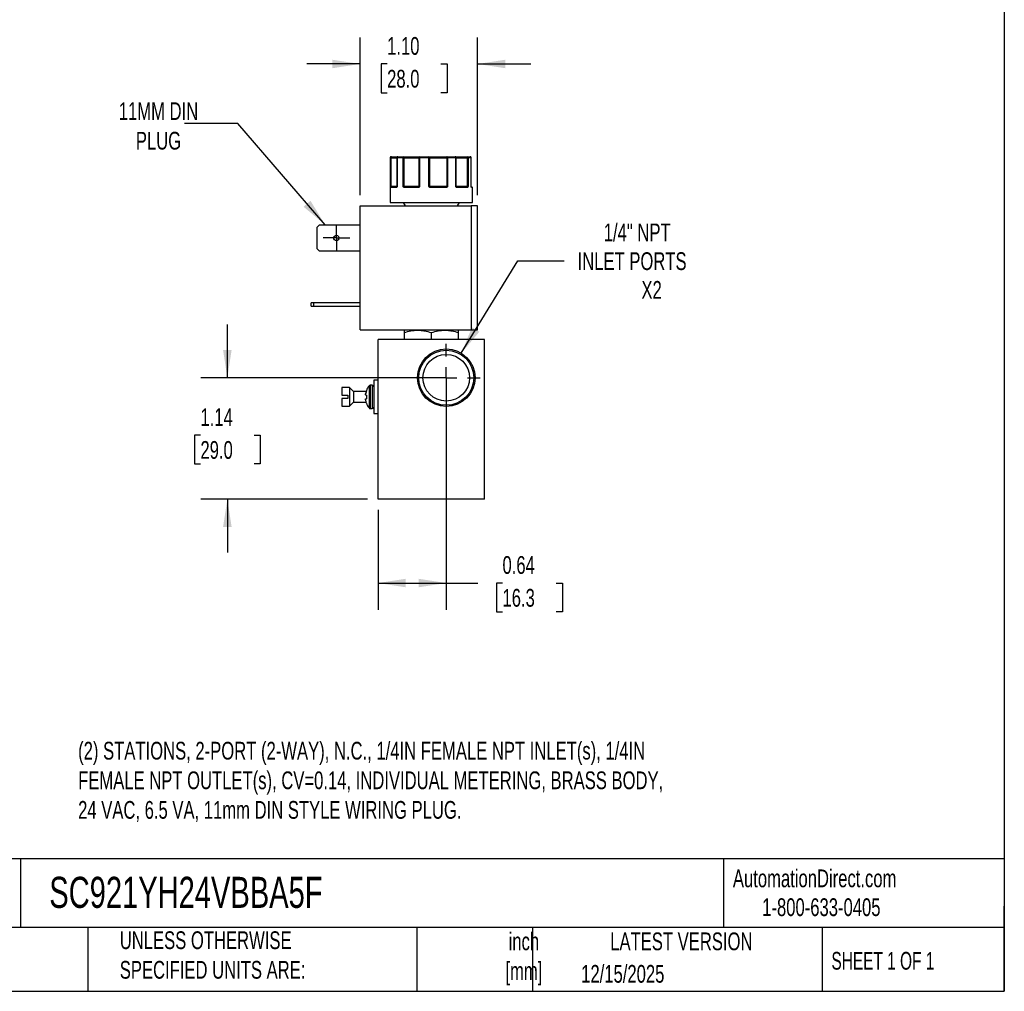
# Model space of a CAD drawing. Header units: inches. Extents: x 0.5 to 22.9, y 0.5 to 16.5.
# Tile 13 of 18: x 12.3 to 21.5, y 0.5 to 9.6. Entities that reach past the tile are written whole.
import ezdxf

# ---------------------------------------------------------------- set-up
doc = ezdxf.new("R2010")
doc.units = ezdxf.units.IN
doc.header["$LTSCALE"] = 2
doc.header["$MEASUREMENT"] = 0
doc.linetypes.add('SLD-Center', pattern=[0.75, 0.6, -0.05, 0.05, -0.05])
doc.linetypes.add('SLD-Solid', pattern=[0])
doc.layers.add('CENTER', color=40, linetype='SLD-Center')
doc.layers.add('DIMENSIONS', color=140, linetype='SLD-Solid', lineweight=25)
doc.layers.add('TEXT', color=140, linetype='SLD-Solid', lineweight=25)
doc.styles.add('SLDTEXTSTYLE0', font='TXT', dxfattribs={"width": 0.7})
doc.styles.add('SLDTEXTSTYLE1', font='TXT', dxfattribs={"width": 0.65})
doc.dimstyles.new('SLDDIMSTYLE2', dxfattribs={"dimtxt": 0.169922, "dimasz": 0.26, "dimexe": 0, "dimexo": 0.0625, "dimgap": 0.04248, "dimtad": 0, "dimtih": 1, "dimtoh": 1, "dimrnd": 1e-09, "dimzin": 4, "dimdsep": 46, "dimtxsty": 'SLDTEXTSTYLE0', "dimsah": 1, "dimcen": 0.09, "dimadec": 0, "dimazin": 1, "dimtfac": 1, "dimtmove": 0, "dimatfit": 0, "dimfxl": 0, "dimfrac": 2, "dimtolj": 1, "dimtzin": 12, "dimarcsym": 0})
doc.dimstyles.new('SLDDIMSTYLE3', dxfattribs={"dimtxt": 0.169922, "dimasz": 0.26, "dimexe": 0, "dimexo": 0.0625, "dimgap": 0.04248, "dimtad": 0, "dimtih": 1, "dimtoh": 1, "dimrnd": 1e-09, "dimdsep": 46, "dimtxsty": 'SLDTEXTSTYLE0', "dimsah": 1, "dimcen": 0.09, "dimadec": 0, "dimazin": 2, "dimtfac": 1, "dimtofl": 0, "dimtmove": 0, "dimatfit": 3, "dimfxl": 0, "dimfrac": 2, "dimtolj": 1, "dimtzin": 12, "dimarcsym": 0})
doc.dimstyles.new('SLDDIMSTYLE4', dxfattribs={"dimtxt": 0.169922, "dimasz": 0.26, "dimexe": 0, "dimexo": 0.0625, "dimgap": 0.04248, "dimtad": 0, "dimtih": 1, "dimtoh": 1, "dimrnd": 1e-09, "dimzin": 12, "dimdsep": 46, "dimtxsty": 'SLDTEXTSTYLE0', "dimsah": 1, "dimcen": 0.09, "dimadec": 0, "dimazin": 3, "dimtfac": 1, "dimtmove": 0, "dimatfit": 0, "dimfxl": 0, "dimfrac": 2, "dimtolj": 1, "dimtzin": 12, "dimarcsym": 0})
doc.dimstyles.new('SLDDIMSTYLE5', dxfattribs={"dimtxt": 0.169922, "dimasz": 0.26, "dimexe": 0, "dimexo": 0.0625, "dimgap": 0.04248, "dimtad": 0, "dimtih": 1, "dimtoh": 1, "dimrnd": 1e-09, "dimzin": 12, "dimdsep": 46, "dimtxsty": 'SLDTEXTSTYLE0', "dimsah": 1, "dimcen": 0, "dimadec": 0, "dimazin": 3, "dimtfac": 1, "dimtofl": 0, "dimtmove": 0, "dimatfit": 3, "dimfxl": 0, "dimfrac": 2, "dimtolj": 1, "dimtzin": 12, "dimarcsym": 0})
doc.dimstyles.new('SLDDIMSTYLE6', dxfattribs={"dimtxt": 0.18, "dimasz": 0.26, "dimexe": 0, "dimexo": 0.0625, "dimgap": 0, "dimtad": 0, "dimtih": 1, "dimtoh": 1, "dimdec": 0, "dimrnd": 1e-09, "dimzin": 0, "dimdsep": 46, "dimtxsty": 'Standard', "dimsah": 1, "dimcen": 0.09, "dimadec": 0, "dimazin": 0, "dimtfac": 0.26, "dimtdec": 0, "dimtofl": 0, "dimtmove": 0, "dimatfit": 3, "dimfxl": 0, "dimfrac": 2, "dimtolj": 1, "dimtzin": 0, "dimarcsym": 0})

# ---------------------------------------------------------------- blocks, each defined once
blk = doc.blocks.new('_D_8')
at = {"layer": 'DIMENSIONS'}
for p, q in [((16.2619, 6.1603), (16.2619, 4.0829)), ((15.6219, 5.0203), (15.6219, 4.0829)), ((15.6219, 4.3329), (16.2619, 4.3329)), ((16.2619, 4.3329), (16.5594, 4.3329)), ((16.7897, 4.3329), (16.7326, 4.3329)), ((16.7326, 4.3329), (16.7326, 4.0628)), ((17.2946, 4.3329), (17.3517, 4.3329)), ((17.3517, 4.3329), (17.3517, 4.0628)), ((16.7326, 4.0628), (16.7897, 4.0628)), ((17.3517, 4.0628), (17.2946, 4.0628))]:
    blk.add_line(p, q, dxfattribs=at)
for points in [[(15.6219, 4.3329), (15.8819, 4.2929), (15.8819, 4.3729)], [(16.2619, 4.3329), (16.0019, 4.3729), (16.0019, 4.2929)]]:
    blk.add_solid(points, dxfattribs=at)
at = {"layer": 'DIMENSIONS', "char_height": 0.16667, "attachment_point": 1, "style": 'SLDTEXTSTYLE0'}
for s, insert in [('0.64', (16.7897, 4.5858)), ('16.3', (16.7897, 4.2777))]:
    blk.add_mtext(s, dxfattribs=dict(at, insert=insert))
blk = doc.blocks.new('_D_9')
at = {"layer": 'DIMENSIONS'}
for p, q in [((14.2072, 6.2603), (14.2072, 6.7603)), ((16.1619, 6.2603), (13.9572, 6.2603)), ((13.9547, 5.721), (13.8976, 5.721)), ((13.8976, 5.721), (13.8976, 5.4509)), ((14.4596, 5.721), (14.5167, 5.721)), ((14.5167, 5.721), (14.5167, 5.4509)), ((13.8976, 5.4509), (13.9547, 5.4509)), ((14.5167, 5.4509), (14.4596, 5.4509)), ((15.5219, 5.1203), (13.9572, 5.1203)), ((14.2072, 5.1203), (14.2072, 4.6203))]:
    blk.add_line(p, q, dxfattribs=at)
for points in [[(14.2072, 6.2603), (14.2472, 6.5203), (14.1672, 6.5203)], [(14.2072, 5.1203), (14.1672, 4.8603), (14.2472, 4.8603)]]:
    blk.add_solid(points, dxfattribs=at)
at = {"layer": 'DIMENSIONS', "char_height": 0.16667, "attachment_point": 1, "style": 'SLDTEXTSTYLE0'}
for s, insert in [('1.14', (13.9547, 5.9739)), ('29.0', (13.9547, 5.6658))]:
    blk.add_mtext(s, dxfattribs=dict(at, insert=insert))
blk = doc.blocks.new('_D_10')
at = {"layer": 'DIMENSIONS'}
for p, q in [((16.4025, 6.4906), (16.9323, 7.3585)), ((16.9323, 7.3585), (17.3698, 7.3585))]:
    blk.add_line(p, q, dxfattribs=at)
blk.add_solid([(16.4025, 6.4906), (16.5721, 6.6917), (16.5038, 6.7334)], dxfattribs=at)
at = {"layer": 'DIMENSIONS', "attachment_point": 1, "style": 'SLDTEXTSTYLE0'}
for s, insert, char_height in [('1/4" NPT', (17.7404, 7.7084), 0.16667), ('INLET PORTS', (17.4948, 7.4383), 0.166667), ('X2', (18.0941, 7.1683), 0.16667)]:
    blk.add_mtext(s, dxfattribs=dict(at, insert=insert, char_height=char_height))
blk = doc.blocks.new('_D_11')
at = {"layer": 'DIMENSIONS'}
for p, q in [((15.4526, 7.9757), (15.4526, 9.456)), ((16.5566, 7.9757), (16.5566, 9.456)), ((15.4526, 9.206), (14.9526, 9.206)), ((15.707, 9.206), (15.6499, 9.206)), ((15.6499, 9.206), (15.6499, 8.9359)), ((16.2119, 9.206), (16.269, 9.206)), ((16.269, 9.206), (16.269, 8.9359)), ((16.5566, 9.206), (17.0566, 9.206)), ((15.6499, 8.9359), (15.707, 8.9359)), ((16.269, 8.9359), (16.2119, 8.9359))]:
    blk.add_line(p, q, dxfattribs=at)
for points in [[(15.4526, 9.206), (15.1926, 9.246), (15.1926, 9.166)], [(16.5566, 9.206), (16.8166, 9.166), (16.8166, 9.246)]]:
    blk.add_solid(points, dxfattribs=at)
at = {"layer": 'DIMENSIONS', "char_height": 0.16667, "attachment_point": 1, "style": 'SLDTEXTSTYLE0'}
for s, insert in [('1.10', (15.707, 9.4589)), ('28.0', (15.707, 9.1508))]:
    blk.add_mtext(s, dxfattribs=dict(at, insert=insert))
blk = doc.blocks.new('SW_CENTERMARKSYMBOL_6')
at = {"layer": 'CENTER', "color": 0}
for p, q in [((0, 0.1), (0, 0.125)), ((0, 0), (0, 0.1)), ((-0.1, 0), (-0.125, 0)), ((0, 0), (-0.1, 0)), ((0, 0), (0, -0.1)), ((0, 0), (0.1, 0)), ((0.1, 0), (0.125, 0)), ((0, -0.1), (0, -0.125))]:
    blk.add_line(p, q, dxfattribs=at)
blk = doc.blocks.new('SW_CENTERMARKSYMBOL_7')
at = {"layer": 'CENTER', "color": 0}
for p, q in [((0, 0.2), (0, 0.319)), ((0, 0), (0, 0.1)), ((-0.2, 0), (-0.319, 0)), ((0, 0), (-0.1, 0)), ((0, 0), (0, -0.1)), ((0, 0), (0.1, 0)), ((0.2, 0), (0.319, 0)), ((0, -0.2), (0, -0.319))]:
    blk.add_line(p, q, dxfattribs=at)

msp = doc.modelspace()

# ---------------------------------------------------------------- linework, layer by layer
for p, q in [((15.7369, 8.3257), (15.7369, 7.9057)), ((15.7394, 8.3257), (15.7369, 8.3257)), ((15.7394, 8.0557), (15.7394, 8.3257)), ((15.744, 8.3257), (15.7394, 8.3257)), ((15.744, 8.0557), (15.744, 8.3257)), ((15.744, 8.3257), (15.7989, 8.3257)), ((15.7989, 8.3257), (15.7989, 8.0557)), ((15.8006, 8.3257), (15.7989, 8.3257)), ((15.8006, 8.3257), (15.8006, 8.0557)), ((15.8572, 8.3257), (15.8006, 8.3257)), ((15.8572, 8.0557), (15.8572, 8.3257)), ((15.8654, 8.3257), (15.8572, 8.3257)), ((15.8654, 8.3257), (16.0057, 8.3257)), ((15.8654, 8.0557), (15.8654, 8.3257)), ((16.0121, 8.3257), (16.0057, 8.3257)), ((16.0057, 8.3257), (16.0057, 8.0557)), ((16.0121, 8.3257), (16.0121, 8.0557)), ((16.0988, 8.3257), (16.0121, 8.3257)), ((16.0988, 8.0557), (16.0988, 8.3257)), ((16.1068, 8.3257), (16.0988, 8.3257)), ((16.1068, 8.0557), (16.1068, 8.3257)), ((16.1068, 8.3257), (16.2663, 8.3257)), ((16.2663, 8.3257), (16.2663, 8.0557)), ((16.275, 8.3257), (16.2663, 8.3257)), ((16.275, 8.3257), (16.275, 8.0557)), ((16.3512, 8.3257), (16.275, 8.3257)), ((16.3512, 8.0557), (16.3512, 8.3257)), ((16.3552, 8.3257), (16.3512, 8.3257)), ((16.3552, 8.0557), (16.3552, 8.3257)), ((16.3552, 8.3257), (16.4594, 8.3257)), ((16.4594, 8.3257), (16.4594, 8.0557)), ((16.4662, 8.3257), (16.4594, 8.3257)), ((16.4662, 8.3257), (16.4662, 8.0557)), ((16.4963, 8.3257), (16.4662, 8.3257)), ((16.4963, 8.0557), (16.4963, 8.3257)), ((16.4966, 8.3257), (16.4963, 8.3257)), ((16.4966, 8.0557), (16.4966, 8.3257)), ((15.7394, 8.0557), (15.744, 8.0557)), ((15.7921, 8.0457), (15.7415, 8.0457)), ((15.7989, 8.0557), (15.744, 8.0557)), ((15.7971, 8.0511), (15.7964, 8.0507)), ((15.7989, 8.0557), (15.8006, 8.0557)), ((15.8572, 8.0557), (15.8654, 8.0557)), ((16.0057, 8.0557), (15.8654, 8.0557)), ((15.9969, 8.0457), (15.8689, 8.0457)), ((16.0057, 8.0557), (16.0121, 8.0557)), ((16.0988, 8.0557), (16.1068, 8.0557)), ((16.2663, 8.0557), (16.1068, 8.0557)), ((16.2602, 8.0457), (16.1147, 8.0457)), ((16.2663, 8.0557), (16.275, 8.0557)), ((16.3512, 8.0557), (16.3552, 8.0557)), ((16.4594, 8.0557), (16.3552, 8.0557)), ((16.4588, 8.0457), (16.3638, 8.0457)), ((16.4594, 8.0557), (16.4662, 8.0557)), ((16.4965, 8.0549), (16.4963, 8.0557)), ((16.4963, 8.0557), (16.4966, 8.0557)), ((16.5069, 8.0457), (16.4997, 8.0457)), ((16.5069, 7.9057), (16.5069, 8.0457)), ((15.4526, 6.7087), (15.4526, 7.8757)), ((15.4526, 7.8757), (16.4966, 7.8757)), ((15.7369, 7.9057), (16.5069, 7.9057)), ((15.8584, 7.9057), (15.8757, 7.8757)), ((16.368, 7.8757), (16.3854, 7.9057)), ((16.4966, 7.8757), (16.4966, 6.7087)), ((16.5566, 7.8757), (16.4966, 7.8757)), ((16.5566, 6.7087), (16.5566, 7.8757)), ((15.0506, 7.6755), (15.0718, 7.6967)), ((15.0506, 7.4699), (15.0506, 7.6755)), ((15.0718, 7.6967), (15.4526, 7.6967)), ((15.0718, 7.4487), (15.0506, 7.4699)), ((15.4526, 7.4487), (15.0718, 7.4487)), ((14.9946, 6.9337), (14.9946, 6.9647)), ((15.0158, 6.9647), (14.9946, 6.9647)), ((14.9946, 6.9337), (15.0158, 6.9337)), ((15.0158, 6.9647), (15.0158, 6.9337)), ((15.4526, 6.9647), (15.0158, 6.9647)), ((15.0158, 6.9337), (15.4526, 6.9337)), ((15.4526, 6.7087), (16.4966, 6.7087)), ((15.8699, 6.7087), (15.8659, 6.7064)), ((15.8659, 6.6836), (15.8659, 6.6203)), ((16.1219, 6.6203), (16.1219, 6.6836)), ((16.3778, 6.7064), (16.3738, 6.7087)), ((16.3778, 6.6203), (16.3778, 6.6836)), ((16.4966, 6.7087), (16.5566, 6.7087)), ((15.6219, 5.1203), (15.6219, 6.6203)), ((16.6219, 6.6203), (15.6219, 6.6203)), ((16.6219, 5.1203), (16.6219, 6.6203)), ((15.6219, 6.2363), (15.5819, 6.2363)), ((15.5819, 6.2363), (15.5819, 5.9243)), ((15.3544, 6.1678), (15.2819, 6.1678)), ((15.2819, 6.1678), (15.2819, 6.0953)), ((15.3919, 6.1303), (15.3544, 6.1678)), ((15.3544, 6.1678), (15.3544, 5.9928)), ((15.5107, 6.1303), (15.3919, 6.1303)), ((15.3919, 6.1303), (15.3919, 6.0303)), ((15.5127, 6.1399), (15.5127, 6.1375)), ((15.5373, 6.1842), (15.5373, 5.9764)), ((15.5675, 6.1898), (15.5487, 6.1898)), ((15.5487, 6.1898), (15.5487, 5.9708)), ((15.5675, 6.1898), (15.5675, 5.9708)), ((15.2819, 6.0953), (15.3369, 6.0953)), ((15.2819, 6.0653), (15.2819, 5.9928)), ((15.3369, 6.0653), (15.2819, 6.0653)), ((15.3369, 6.0953), (15.3369, 6.0653)), ((15.3544, 5.9928), (15.3919, 6.0303)), ((15.3919, 6.0303), (15.5107, 6.0303)), ((15.5127, 6.0968), (15.5127, 6.0637)), ((15.5127, 6.023), (15.5127, 6.0207)), ((15.2819, 5.9928), (15.3544, 5.9928)), ((15.5487, 5.9708), (15.5675, 5.9708)), ((15.5819, 5.9243), (15.6219, 5.9243)), ((16.6219, 5.1203), (15.6219, 5.1203))]:
    msp.add_line(p, q)
at = {"flags": 128}
for points in [[(15.744, 8.3257), (15.7441, 8.3277), (15.7444, 8.3295), (15.7449, 8.3313), (15.7455, 8.3328), (15.7463, 8.334), (15.7473, 8.3349), (15.7483, 8.3355), (15.7493, 8.3357)], [(16.0149, 8.3357), (16.0144, 8.3355), (16.0138, 8.3349), (16.0134, 8.334), (16.0129, 8.3328), (16.0126, 8.3313), (16.0123, 8.3295), (16.0121, 8.3277), (16.0121, 8.3257)], [(16.271, 8.3357), (16.2701, 8.3355), (16.2692, 8.3349), (16.2684, 8.334), (16.2677, 8.3328), (16.2671, 8.3313), (16.2667, 8.3295), (16.2664, 8.3277), (16.2663, 8.3257)], [(16.271, 8.3357), (16.2718, 8.3355), (16.2725, 8.3349), (16.2732, 8.334), (16.2738, 8.3328), (16.2743, 8.3313), (16.2747, 8.3295), (16.2749, 8.3277), (16.275, 8.3257)], [(16.3512, 8.3257), (16.3511, 8.3277), (16.3508, 8.3295), (16.3502, 8.3313), (16.3495, 8.3328), (16.3486, 8.334), (16.3475, 8.3349), (16.3464, 8.3355), (16.3453, 8.3357)], [(15.8689, 8.0457), (15.869, 8.0467), (15.8692, 8.0476), (15.8695, 8.0485), (15.8699, 8.0492), (15.8704, 8.0499), (15.871, 8.0503), (15.8716, 8.0506), (15.8722, 8.0507)], [(15.9969, 8.0457), (15.997, 8.0467), (15.9971, 8.0476), (15.9972, 8.0485), (15.9974, 8.0492), (15.9977, 8.0499), (15.9979, 8.0503), (15.9982, 8.0506), (15.9986, 8.0507)], [(16.2602, 8.0457), (16.2602, 8.0467), (16.2601, 8.0476), (16.2599, 8.0485), (16.2597, 8.0492), (16.2595, 8.0499), (16.2591, 8.0503), (16.2588, 8.0506), (16.2585, 8.0507)], [(16.3638, 8.0457), (16.3637, 8.0467), (16.3635, 8.0476), (16.3633, 8.0485), (16.3629, 8.0492), (16.3624, 8.0499), (16.3618, 8.0503), (16.3613, 8.0506), (16.3606, 8.0507)], [(16.4977, 8.05), (16.4976, 8.0503), (16.4974, 8.0506)]]:
    msp.add_lwpolyline(points, dxfattribs=at)
for centre, radius in [((15.2306, 7.5727), 0.025), ((16.2619, 6.2603), 0.2699), ((16.2619, 6.2603), 0.2582), ((16.2619, 6.2603), 0.219)]:
    msp.add_circle(centre, radius)
for centre, radius, start, end in [((15.7469, 8.3257), 0.01, 90, 180), ((15.7493, 8.3257), 0.00997, 90.1891, 180.18786), ((15.8089, 8.3257), 0.01, 90, 180), ((15.8098, 8.3265), 0.00929, 95.62075, 184.6883), ((15.8659, 8.327), 0.00889, 102.45409, 188.52671), ((15.8457, 8.3282), 0.0198, 352.88948, 22.35739), ((16.0153, 8.3261), 0.00965, 92.31297, 182.13977), ((16.141, 8.3282), 0.0423, 169.76288, 183.37998), ((16.0979, 8.3268), 0.009, 352.76857, 80.19988), ((16.3452, 8.3257), 0.01, 359.97676, 89.97674), ((16.4461, 8.3281), 0.0135, 349.84758, 34.21964), ((16.4567, 8.3262), 0.00952, 356.9882, 86.63231), ((16.4866, 8.3257), 0.01, 0, 90), ((16.4865, 8.3258), 0.00987, 359.21626, 89.19421), ((15.7446, 8.0479), 0.00451, 107.92872, 170.04749), ((15.7465, 8.0457), 0.00497, 90.35165, 180.34738), ((15.7363, 8.0556), 0.0077, 334.10893, 1.12435), ((15.7967, 8.046), 0.00468, 94.76017, 184.07609), ((15.7998, 8.05), 0.00294, 148.39264, 206.75277), ((15.7939, 8.0557), 0.005, 334.12739, 0), ((15.8693, 8.0442), 0.00879, 115.09392, 149.62823), ((15.8936, 8.0555), 0.0283, 179.57898, 186.71527), ((16.0005, 8.0557), 0.00521, 318.04613, 0.33517), ((16.0122, 8.054), 0.00808, 192.8266, 221.07682), ((16.1719, 7.9974), 0.0843, 139.43736, 142.51373), ((16.1128, 8.0556), 0.006, 179.08503, 214.7124), ((16.1818, 8.047), 0.0671, 176.79786, 181.06639), ((16.2577, 8.0555), 0.00867, 337.28817, 1.09595), ((16.2582, 8.041), 0.0134, 34.67236, 56.16715), ((16.3602, 8.0557), 0.005, 179.99607, 224.63667), ((16.3538, 8.0508), 0.0032, 318.07271, 25.41426), ((16.4541, 8.046), 0.00472, 356.44605, 85.93845), ((16.4773, 8.0555), 0.0179, 179.35408, 190.65511), ((16.4575, 8.0462), 0.00635, 22.66314, 69.92586), ((16.5016, 8.0557), 0.005, 180, 189.25209), ((16.4947, 8.0457), 0.00503, 359.84609, 54.88208), ((16.4947, 8.0492), 0.00307, 350.12107, 14.33424), ((16.5019, 8.0457), 0.005, 0, 90), ((15.6717, 6.0803), 0.1699, 142.29025, 159.45914), ((15.5487, 6.1754), 0.0144, 90, 142.29025), ((15.5675, 6.1754), 0.0144, 0, 90), ((15.6717, 6.0803), 0.1699, 200.54086, 217.70975), ((15.5487, 5.9852), 0.0144, 217.70975, 270), ((15.5675, 5.9852), 0.0144, 270, 0)]:
    msp.add_arc(centre, radius, start, end)
for points, knots in [([(15.7493, 8.3357), (15.7555, 8.3357), (15.768, 8.3357), (15.7841, 8.3357), (15.7974, 8.3357), (15.8058, 8.3357), (15.8083, 8.3357), (15.8089, 8.3357)], [0, 0, 0, 0, 0.225941, 0.451984, 0.690767, 0.929757, 1, 1, 1, 1]), ([(15.864, 8.3357), (15.8666, 8.3357), (15.8716, 8.3357), (15.8792, 8.3357), (15.8868, 8.3357), (15.8943, 8.3357), (15.9019, 8.3357), (15.9148, 8.3357), (15.9328, 8.3357), (15.9547, 8.3357), (15.9745, 8.3357), (15.9897, 8.3357), (16.0007, 8.3357), (16.0087, 8.3357), (16.0129, 8.3357), (16.0149, 8.3357)], [0, 0, 0, 0, 0.040712, 0.081199, 0.121575, 0.161957, 0.202462, 0.243205, 0.371568, 0.500042, 0.628406, 0.75688, 0.838051, 0.918781, 1, 1, 1, 1]), ([(16.0994, 8.3357), (16.1011, 8.3357), (16.1046, 8.3357), (16.1102, 8.3357), (16.1159, 8.3357), (16.122, 8.3357), (16.1283, 8.3357), (16.1395, 8.3357), (16.1565, 8.3357), (16.1799, 8.3357), (16.204, 8.3357), (16.2251, 8.3357), (16.2429, 8.3357), (16.2573, 8.3357), (16.2664, 8.3357), (16.271, 8.3357)], [0, 0, 0, 0, 0.040712, 0.081199, 0.121575, 0.161957, 0.202462, 0.243205, 0.371568, 0.500042, 0.628406, 0.75688, 0.838051, 0.918781, 1, 1, 1, 1]), ([(16.3453, 8.3357), (16.3454, 8.3357), (16.3457, 8.3357), (16.3466, 8.3357), (16.3479, 8.3357), (16.3496, 8.3357), (16.3517, 8.3357), (16.356, 8.3357), (16.364, 8.3357), (16.378, 8.3357), (16.395, 8.3357), (16.4123, 8.3357), (16.4284, 8.3357), (16.4425, 8.3357), (16.4523, 8.3357), (16.4573, 8.3357)], [0, 0, 0, 0, 0.040712, 0.081199, 0.121575, 0.161957, 0.202462, 0.243205, 0.371568, 0.500042, 0.628406, 0.75688, 0.838051, 0.918781, 1, 1, 1, 1]), ([(15.7401, 8.0487), (15.7401, 8.0491), (15.7399, 8.0502), (15.7397, 8.0518), (15.7395, 8.0537), (15.7394, 8.055), (15.7394, 8.0557)], [0, 0, 0, 0, 0.236129, 0.498993, 0.712542, 1, 1, 1, 1]), ([(15.7415, 8.0457), (15.7414, 8.0457), (15.7411, 8.0458), (15.7407, 8.0464), (15.7404, 8.0473), (15.7402, 8.0482), (15.7401, 8.0487)], [0, 0, 0, 0, 0.270747, 0.52324, 0.763872, 1, 1, 1, 1]), ([(15.7972, 8.0487), (15.7969, 8.0483), (15.7963, 8.0476), (15.7954, 8.0467), (15.7943, 8.0461), (15.7932, 8.0458), (15.7925, 8.0457), (15.7921, 8.0457)], [0, 0, 0, 0, 0.188808, 0.379511, 0.575987, 0.781785, 1, 1, 1, 1]), ([(15.7985, 8.0536), (15.7983, 8.0532), (15.7979, 8.0525), (15.7974, 8.0516), (15.7971, 8.0512)], [0, 0, 0, 0, 0.50714, 1, 1, 1, 1]), ([(15.8006, 8.0557), (15.8003, 8.055), (15.7998, 8.0537), (15.799, 8.0518), (15.7981, 8.0502), (15.7975, 8.0492), (15.7972, 8.0487)], [0, 0, 0, 0, 0.291242, 0.500217, 0.762096, 1, 1, 1, 1]), ([(15.8617, 8.0487), (15.8613, 8.0491), (15.8604, 8.0502), (15.8593, 8.0518), (15.8582, 8.0537), (15.8575, 8.055), (15.8572, 8.0557)], [0, 0, 0, 0, 0.236129, 0.498993, 0.712542, 1, 1, 1, 1]), ([(15.8689, 8.0457), (15.8682, 8.0457), (15.8669, 8.0458), (15.8649, 8.0464), (15.8632, 8.0473), (15.8622, 8.0482), (15.8617, 8.0487)], [0, 0, 0, 0, 0.270747, 0.52324, 0.763872, 1, 1, 1, 1]), ([(16.0061, 8.0487), (16.0056, 8.0483), (16.0046, 8.0476), (16.0029, 8.0467), (16.001, 8.0461), (15.999, 8.0458), (15.9977, 8.0457), (15.9969, 8.0457)], [0, 0, 0, 0, 0.188808, 0.379511, 0.575987, 0.781785, 1, 1, 1, 1]), ([(16.0121, 8.0557), (16.0116, 8.055), (16.0107, 8.0537), (16.0093, 8.0518), (16.0078, 8.0502), (16.0067, 8.0492), (16.0061, 8.0487)], [0, 0, 0, 0, 0.291242, 0.500217, 0.762096, 1, 1, 1, 1]), ([(16.105, 8.0487), (16.1044, 8.0491), (16.1032, 8.0502), (16.1017, 8.0518), (16.1002, 8.0537), (16.0993, 8.055), (16.0988, 8.0557)], [0, 0, 0, 0, 0.236129, 0.498993, 0.712542, 1, 1, 1, 1]), ([(16.1147, 8.0457), (16.1137, 8.0457), (16.1119, 8.0458), (16.1094, 8.0464), (16.107, 8.0473), (16.1057, 8.0482), (16.105, 8.0487)], [0, 0, 0, 0, 0.270747, 0.52324, 0.763872, 1, 1, 1, 1]), ([(16.2692, 8.0487), (16.2687, 8.0483), (16.2678, 8.0476), (16.2661, 8.0467), (16.2643, 8.0461), (16.2623, 8.0458), (16.2609, 8.0457), (16.2602, 8.0457)], [0, 0, 0, 0, 0.188808, 0.379511, 0.575987, 0.781785, 1, 1, 1, 1]), ([(16.275, 8.0557), (16.2745, 8.055), (16.2736, 8.0537), (16.2723, 8.0518), (16.2709, 8.0502), (16.2698, 8.0492), (16.2692, 8.0487)], [0, 0, 0, 0, 0.291242, 0.500217, 0.762096, 1, 1, 1, 1]), ([(16.3562, 8.0487), (16.3557, 8.0491), (16.3548, 8.0502), (16.3536, 8.0518), (16.3524, 8.0537), (16.3516, 8.055), (16.3512, 8.0557)], [0, 0, 0, 0, 0.2361294, 0.4989929, 0.7125421, 1, 1, 1, 1]), ([(16.3638, 8.0457), (16.3631, 8.0457), (16.3617, 8.0458), (16.3596, 8.0464), (16.3578, 8.0473), (16.3567, 8.0482), (16.3562, 8.0487)], [0, 0, 0, 0, 0.270747, 0.52324, 0.763872, 1, 1, 1, 1]), ([(16.4634, 8.0487), (16.4631, 8.0483), (16.4626, 8.0476), (16.4618, 8.0467), (16.4609, 8.0461), (16.4599, 8.0458), (16.4592, 8.0457), (16.4588, 8.0457)], [0, 0, 0, 0, 0.188808, 0.379511, 0.575987, 0.781785, 1, 1, 1, 1]), ([(16.4662, 8.0557), (16.466, 8.055), (16.4656, 8.0537), (16.4649, 8.0518), (16.4642, 8.0502), (16.4636, 8.0492), (16.4634, 8.0487)], [0, 0, 0, 0, 0.291242, 0.500217, 0.762096, 1, 1, 1, 1]), ([(16.4977, 8.0487), (16.4976, 8.0491), (16.4973, 8.0502), (16.497, 8.0518), (16.4967, 8.0537), (16.4964, 8.055), (16.4963, 8.0557)], [0, 0, 0, 0, 0.236129, 0.498993, 0.712542, 1, 1, 1, 1]), ([(16.5011, 8.0507), (16.5013, 8.0507), (16.5018, 8.0507), (16.4989, 8.0507), (16.4973, 8.0507)], [0, 0, 0, 0, 0.452021, 1, 1, 1, 1]), ([(16.4978, 8.0495), (16.4978, 8.0495), (16.4979, 8.0494), (16.4978, 8.0497), (16.4977, 8.05)], [0, 0, 0, 0, 0.050731, 1, 1, 1, 1]), ([(16.4997, 8.0457), (16.4995, 8.0457), (16.4992, 8.0458), (16.4986, 8.0464), (16.4981, 8.0473), (16.4979, 8.0482), (16.4977, 8.0487)], [0, 0, 0, 0, 0.270747, 0.52324, 0.763872, 1, 1, 1, 1]), ([(15.8659, 6.6836), (15.8868, 6.6905), (15.9079, 6.6963), (15.9504, 6.7042), (15.9719, 6.7064), (16.0045, 6.7064), (16.0155, 6.7059), (16.0371, 6.7038), (16.0478, 6.7023), (16.0798, 6.6963), (16.1009, 6.6905), (16.1219, 6.6836)], [0, 0, 0, 0, 0.25, 0.25, 0.5, 0.5, 0.625, 0.625, 0.75, 0.75, 1, 1, 1, 1]), ([(16.1219, 6.6836), (16.1427, 6.6905), (16.1638, 6.6963), (16.2063, 6.7042), (16.2278, 6.7064), (16.2604, 6.7064), (16.2714, 6.7059), (16.293, 6.7038), (16.3037, 6.7023), (16.3357, 6.6963), (16.3568, 6.6905), (16.3778, 6.6836)], [0, 0, 0, 0, 0.25, 0.25, 0.5, 0.5, 0.625, 0.625, 0.75, 0.75, 1, 1, 1, 1]), ([(15.5047, 6.1011), (15.5046, 6.1012), (15.5046, 6.1014), (15.5046, 6.1017), (15.5046, 6.102), (15.5046, 6.1023), (15.5046, 6.1026), (15.5046, 6.1027), (15.5046, 6.1028), (15.5047, 6.103)], [0, 0, 0, 0, 0.00002970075, 0.00002970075, 0.00002970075, 0.00005940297, 0.00005940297, 0.00005940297, 0.00006914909, 0.00006914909, 0.00006914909, 0.00006914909]), ([(15.5047, 6.0576), (15.5046, 6.058), (15.5046, 6.0583), (15.5046, 6.0586), (15.5046, 6.0589), (15.5046, 6.0591), (15.5046, 6.0593), (15.5046, 6.0594), (15.5046, 6.0594), (15.5047, 6.0595)], [0, 0, 0, 0, 0.00002970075, 0.00002970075, 0.00002970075, 0.00005940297, 0.00005940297, 0.00005940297, 0.00006914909, 0.00006914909, 0.00006914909, 0.00006914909])]:
    msp.add_open_spline(points, degree=3, knots=knots)
for points in [[(15.8089, 8.3357), (15.8247, 8.3357), (15.8432, 8.3357), (15.864, 8.3357)], [(16.0149, 8.3357), (16.0424, 8.3357), (16.0708, 8.3357), (16.0994, 8.3357)], [(16.271, 8.3357), (16.2973, 8.3357), (16.3222, 8.3357), (16.3453, 8.3357)], [(16.4573, 8.3357), (16.4701, 8.3357), (16.4799, 8.3357), (16.4866, 8.3357)], [(15.7394, 8.0557), (15.7398, 8.0544), (15.7418, 8.0531), (15.7432, 8.0522)], [(15.7432, 8.0522), (15.7441, 8.0511), (15.7452, 8.0507), (15.7465, 8.0507)], [(15.7465, 8.0507), (15.7541, 8.0507), (15.771, 8.0507), (15.7964, 8.0507)], [(15.8006, 8.0557), (15.7994, 8.0549), (15.7988, 8.0542), (15.7984, 8.0535)], [(15.8572, 8.0557), (15.8599, 8.0544), (15.8632, 8.0531), (15.8656, 8.0522)], [(15.8656, 8.0522), (15.8674, 8.0511), (15.8698, 8.0507), (15.8722, 8.0507)], [(15.8722, 8.0507), (15.9092, 8.0507), (15.9521, 8.0507), (15.9986, 8.0507)], [(15.9986, 8.0507), (16.0007, 8.0507), (16.0028, 8.0511), (16.0043, 8.0522)], [(16.0043, 8.0522), (16.006, 8.0531), (16.0085, 8.0544), (16.0121, 8.0557)], [(16.0988, 8.0557), (16.1025, 8.0544), (16.1057, 8.0531), (16.1078, 8.0522)], [(16.1078, 8.0522), (16.1097, 8.0511), (16.1122, 8.0507), (16.1148, 8.0507)], [(16.1148, 8.0507), (16.1638, 8.0507), (16.2126, 8.0507), (16.2585, 8.0507)], [(16.2585, 8.0507), (16.2611, 8.0507), (16.2637, 8.0511), (16.2657, 8.0522)], [(16.2657, 8.0522), (16.2681, 8.0531), (16.2715, 8.0544), (16.275, 8.0557)], [(16.3512, 8.0557), (16.3542, 8.0544), (16.3557, 8.0531), (16.3567, 8.0522)], [(16.3567, 8.0522), (16.3578, 8.0511), (16.3592, 8.0507), (16.3606, 8.0507)], [(16.3606, 8.0507), (16.3988, 8.0507), (16.4307, 8.0507), (16.4544, 8.0507)], [(16.4544, 8.0507), (16.4564, 8.0507), (16.4583, 8.0511), (16.4597, 8.0522)], [(16.4597, 8.0522), (16.4617, 8.0531), (16.4645, 8.0544), (16.4662, 8.0557)], [(15.8659, 6.7064), (15.8659, 6.7064), (15.8659, 6.6975), (15.8659, 6.6836)], [(16.3778, 6.6836), (16.3778, 6.6975), (16.3778, 6.7064), (16.3778, 6.7064)], [(15.5047, 6.103), (15.5048, 6.1043), (15.505, 6.1069), (15.5054, 6.1095), (15.5055, 6.1108)], [(15.5055, 6.0977), (15.5054, 6.0983), (15.505, 6.0994), (15.5048, 6.1005), (15.5047, 6.1011)], [(15.5055, 6.1108), (15.5056, 6.1112), (15.5057, 6.1117), (15.5058, 6.1122)], [(15.5127, 6.1375), (15.5097, 6.1293), (15.5074, 6.1208), (15.5058, 6.1122)], [(15.5058, 6.1122), (15.5074, 6.1208), (15.5097, 6.1293), (15.5127, 6.1375)], [(15.5047, 6.0595), (15.5048, 6.06), (15.505, 6.0612), (15.5054, 6.0623), (15.5055, 6.0628)], [(15.5055, 6.0497), (15.5054, 6.051), (15.505, 6.0537), (15.5048, 6.0563), (15.5047, 6.0576)], [(15.5058, 6.0974), (15.5057, 6.0974), (15.5056, 6.0975), (15.5055, 6.0977)], [(15.5055, 6.0628), (15.5056, 6.063), (15.5057, 6.0631), (15.5058, 6.0631)], [(15.5058, 6.0484), (15.5057, 6.0489), (15.5056, 6.0493), (15.5055, 6.0497)], [(15.5127, 6.0968), (15.5097, 6.0971), (15.5074, 6.0973), (15.5058, 6.0974)], [(15.5058, 6.0631), (15.5074, 6.0633), (15.5097, 6.0635), (15.5127, 6.0637)], [(15.5127, 6.023), (15.5097, 6.0313), (15.5074, 6.0398), (15.5058, 6.0484)]]:
    msp.add_open_spline(points, degree=3)
at = {"layer": 'TEXT'}
for p, q in [((21.5, 16.5), (21.5, 0.5)), ((21.5, 1.7422), (0.5, 1.7422)), ((12.2645, 1.7422), (12.2645, 1.1)), ((18.8642, 1.7422), (18.8642, 1.1)), ((21.5, 0.5), (21.5, 1.3)), ((21.5, 1.1), (0.5, 1.1)), ((12.8961, 1.1), (12.8961, 0.5)), ((15.9862, 1.1), (15.9862, 0.5)), ((17.0718, 1.1), (17.0718, 0.5)), ((19.7912, 1.1), (19.7912, 0.5)), ((0.5, 0.5), (21.5, 0.5))]:
    msp.add_line(p, q, dxfattribs=at)

# ---------------------------------------------------------------- block references
at = {"layer": 'CENTER'}
for name, p in [('SW_CENTERMARKSYMBOL_6', (15.2306, 7.5727)), ('SW_CENTERMARKSYMBOL_7', (16.2619, 6.2603))]:
    msp.add_blockref(name, p, dxfattribs=at)

# ---------------------------------------------------------------- texts
at = {"layer": 'TEXT'}
for s, insert, char_height, attachment_point, style in [('11MM DIN^JPLUG', (13.5609, 8.8468), 0.166667, 2, 'SLDTEXTSTYLE0'), ('(2) STATIONS, 2-PORT (2-WAY), N.C., 1/4IN FEMALE NPT INLET(s), 1/4IN ^JFEMALE NPT OUTLET(s), CV=0.14, INDIVIDUAL METERING, BRASS BODY, ^J24 VAC, 6.5 VA, 11mm DIN STYLE WIRING PLUG.', (12.8067, 2.8422), 0.1666667, 1, 'SLDTEXTSTYLE0'), ('SC921YH24VBBA5F', (12.536, 1.5749), 0.291667, 1, 'SLDTEXTSTYLE0'), ('AutomationDirect.com', (18.9524, 1.6438), 0.166667, 1, 'SLDTEXTSTYLE0'), ('1-800-633-0405', (19.2277, 1.373), 0.166667, 1, 'SLDTEXTSTYLE0'), ('UNLESS OTHERWISE ^JSPECIFIED UNITS ARE:', (13.1975, 1.063), 0.166667, 1, 'SLDTEXTSTYLE0'), ('inch^J[mm]', (16.9905, 1.0521), 0.16667, 2, 'SLDTEXTSTYLE0'), ('LATEST VERSION', (18.4687, 1.0523), 0.166667, 2, 'SLDTEXTSTYLE0'), ('SHEET 1 OF 1', (19.8773, 0.8702), 0.166667, 1, 'SLDTEXTSTYLE1'), ('12/15/2025', (17.5286, 0.7473), 0.16667, 1, 'SLDTEXTSTYLE0')]:
    msp.add_mtext(s, dxfattribs=dict(at, insert=insert, char_height=char_height, attachment_point=attachment_point, style=style))

# ---------------------------------------------------------------- dimensions: what is measured, and where the dimension line sits
at = {"layer": 'DIMENSIONS'}
for base, p1, p2, dimstyle, picture, middle in [((15.4526, 9.206), (16.5566, 7.8757), (15.4526, 7.8757), 'SLDDIMSTYLE2', '_D_11', (15.9595, 9.206)), ((16.2619, 4.3329), (15.6219, 5.1203), (16.2619, 6.2603), 'SLDDIMSTYLE3', '_D_8', (17.0421, 4.3329))]:
    dim = msp.add_linear_dim(base=base, p1=p1, p2=p2, dimstyle=dimstyle, dxfattribs=at)
    dim.commit()
    dim.dimension.update_dxf_attribs({"geometry": picture, "text_midpoint": middle, "dimtype": 160})
dim = msp.add_diameter_dim_2p(p1=(16.1212, 6.0299), p2=(16.4025, 6.4906), text='1/4" NPT\\PINLET PORTS\\PX2', dimstyle='SLDDIMSTYLE5', override={"dimpost": '<>'}, dxfattribs=at)
dim.commit()
dim.dimension.update_dxf_attribs({"geometry": '_D_10', "text_midpoint": (18.2408, 7.3585), "dimtype": 163})
dim = msp.add_linear_dim(base=(14.2072, 6.2603), p1=(15.6219, 5.1203), p2=(16.2619, 6.2603), angle=90, dimstyle='SLDDIMSTYLE4', dxfattribs=at)
dim.commit()
dim.dimension.update_dxf_attribs({"geometry": '_D_9', "text_midpoint": (14.2072, 5.721), "dimtype": 160})

# ---------------------------------------------------------------- leaders
at = {"layer": 'TEXT'}
msp.add_leader([(15.1248, 7.6967), (14.3057, 8.6469), (13.8057, 8.6469)], dimstyle='SLDDIMSTYLE6', dxfattribs=at)

doc.saveas('drawing.dxf')
